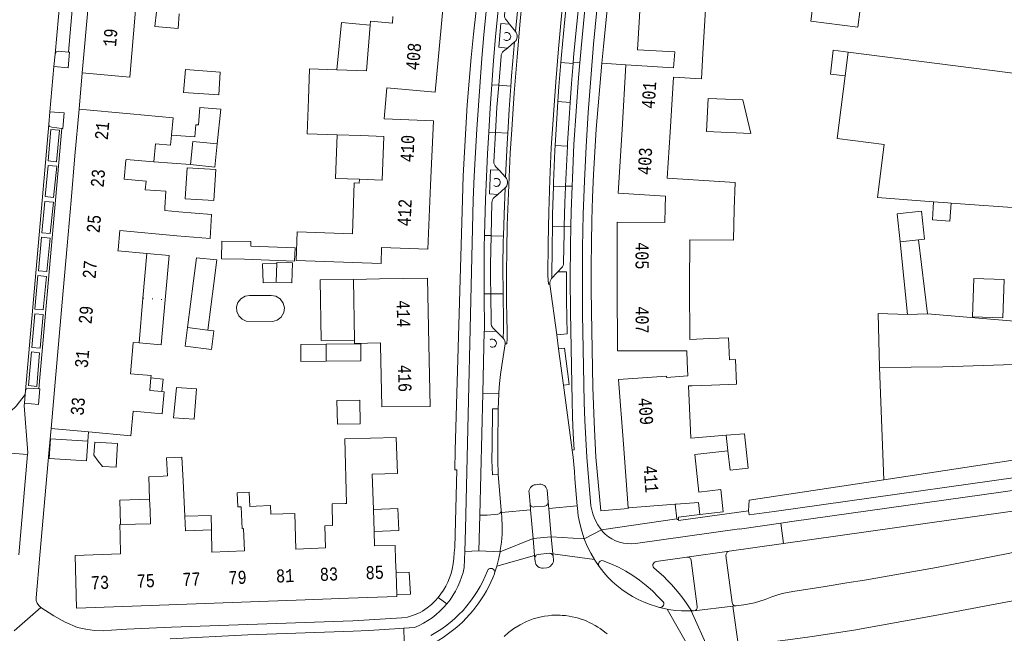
# Model space of a CAD drawing. Header units: metres. Extents: x 196790 to 198335, y 354523 to 356036.
# Tile 85 of 108: x 197816 to 197951, y 355166 to 355250. Entities that reach past the tile are written whole.
import ezdxf

# ---------------------------------------------------------------- set-up
doc = ezdxf.new("R2010")
doc.units = ezdxf.units.M
for name, pattern in [('DGN Style 1', [1.160006, 0.00193, -1.158076]), ('DGN Style 2', [186.027128, 111.616277, -74.410851]), ('DGN Style 3', [260.437979, 186.027128, -74.410851])]:
    doc.linetypes.add(name, pattern=pattern)
for name, color, linetype, lineweight in [('afdak', 252, 'DGN Style 2', 18), ('bij- of bedrijfsgebouw', 252, 'Continuous', 18), ('functiescheiding', 252, 'Continuous', 18), ('hoofdgebouw', 252, 'Continuous', 18), ('huisnummer BAG', 252, 'Continuous', 18), ('kant asfaltverharding', 252, 'Continuous', 18), ('kant betonverharding', 252, 'Continuous', 18), ('kant klinkerverharding', 252, 'Continuous', 18), ('kant muur (extern)', 252, 'Continuous', 18), ('kant tegelverharding', 252, 'Continuous', 18), ('molgoot', 252, 'DGN Style 3', 18), ('raster', 252, 'Continuous', 18), ('schutting', 252, 'Continuous', 18), ('T22_brandgang', 252, 'DGN Style 2', 18), ('T22_erfafsluiter', 252, 'DGN Style 2', 18), ('taludlijn', 252, 'Continuous', 18), ('tuinhuis', 252, 'DGN Style 2', 18), ('tussenmuur WOZ', 252, 'DGN Style 1', 18), ('vlakafsluiter grijs', 252, 'DGN Style 2', 18), ('vlakafsluiter groen', 252, 'DGN Style 2', 18), ('zwembad', 252, 'DGN Style 2', 18)]:
    doc.layers.add(name, color=color, linetype=linetype, lineweight=lineweight)
doc.styles.add('Style-Courier New', font='cour.ttf')

msp = doc.modelspace()

# ---------------------------------------------------------------- linework, layer by layer
at = {"layer": 'afdak'}
for p, q in [((197910.304, 355234.57), (197910.493, 355239.121)), ((197910.493, 355239.121), (197915.273, 355238.928)), ((197915.273, 355238.928), (197916.383, 355234.29)), ((197916.383, 355234.29), (197910.304, 355234.57)), ((197839.36, 355230.024), (197834.311, 355230.4)), ((197937.89, 355209.449), (197936.885, 355219.409)), ((197939.411, 355219.678), (197940.64, 355209.517)), ((197940.64, 355209.517), (197937.89, 355209.449)), ((197820.128, 355192.326), (197819.958, 355189.624)), ((197825.258, 355192.003), (197820.128, 355192.326)), ((197825.088, 355189.302), (197825.258, 355192.003)), ((197819.958, 355189.624), (197825.088, 355189.302))]:
    msp.add_line(p, q, dxfattribs=at)
at = {"layer": 'afdak', "flags": 128}
for points in [[(197864.071, 355249.185), (197860.102, 355249.569), (197859.473, 355243.065)], [(197929.755, 355245.503), (197927.681, 355245.75), (197927.312, 355242.457), (197929.34, 355242.218)], [(197836.753, 355234.097), (197839.976, 355233.841), (197840.108, 355235.504), (197840.442, 355235.477), (197840.632, 355237.873), (197843.52, 355237.644), (197843.022, 355232.884)], [(197859.537, 355234.123), (197859.294, 355228.121), (197862.578, 355228.016)], [(197847.653, 355218.824), (197847.659, 355219.475), (197843.665, 355219.51), (197843.627, 355217.062), (197846.797, 355217.017)], [(197847.653, 355218.824), (197853.744, 355218.582), (197853.671, 355216.745), (197846.797, 355217.017)], [(197835.89, 355211.46), (197836.423, 355217.555), (197833.366, 355217.823)], [(197851.236, 355216.468), (197849.239, 355216.394), (197849.328, 355213.764), (197851.147, 355213.856)], [(197861.917, 355205.912), (197857.318, 355205.831), (197857.171, 355214.17), (197861.771, 355214.251)], [(197832.295, 355205.51), (197835.346, 355205.243), (197835.89, 355211.46)], [(197838.954, 355207.649), (197838.621, 355205.076), (197842.256, 355204.605), (197842.589, 355207.179), (197841.753, 355207.287)], [(197858.015, 355203.007), (197854.537, 355202.968), (197854.515, 355205.323), (197857.988, 355205.35)], [(197833.922, 355200.716), (197835.585, 355200.535), (197835.401, 355198.838)], [(197913.003, 355192.828), (197915.494, 355193.044), (197916.018, 355188.291), (197913.533, 355188.017), (197913.238, 355190.691)], [(197829.73, 355180.544), (197829.63, 355183.918), (197833.742, 355184.04)], [(197864.506, 355182.628), (197867.85, 355182.766), (197867.975, 355179.757), (197864.606, 355179.618)], [(197842.233, 355179.823), (197842.183, 355181.79), (197838.585, 355181.699)], [(197867.726, 355170.885), (197869.582, 355170.998), (197869.398, 355174.009), (197867.616, 355173.9)]]:
    msp.add_lwpolyline(points, dxfattribs=at)
at = {"layer": 'bij- of bedrijfsgebouw'}
for p, q in [((197842.691, 355229.68), (197843.022, 355232.884)), ((197839.36, 355230.024), (197842.691, 355229.68)), ((197939.411, 355219.678), (197936.885, 355219.409)), ((197851.236, 355216.468), (197851.147, 355213.856)), ((197839.368, 355210.849), (197839.784, 355214.06)), ((197842.583, 355213.698), (197842.167, 355210.487)), ((197838.954, 355207.649), (197839.368, 355210.849)), ((197842.167, 355210.487), (197841.753, 355207.287)), ((197841.753, 355207.287), (197838.954, 355207.649))]:
    msp.add_line(p, q, dxfattribs=at)
at = {"layer": 'bij- of bedrijfsgebouw', "flags": 128}
for points in [[(197837.787, 355250.77), (197837.675, 355248.732), (197834.452, 355248.996), (197834.688, 355251.016)], [(197838.692, 355243.111), (197843.45, 355242.752), (197843.254, 355239.64), (197838.406, 355239.958), (197838.692, 355243.111)], [(197843.022, 355232.884), (197839.691, 355233.228), (197839.36, 355230.024)], [(197936.885, 355219.409), (197936.474, 355223.267), (197939.813, 355223.623), (197940.225, 355219.765), (197939.411, 355219.678)], [(197839.784, 355214.06), (197840.17, 355217.236), (197842.988, 355216.919), (197842.583, 355213.698)], [(197851.147, 355213.856), (197853.296, 355213.783), (197853.388, 355216.511), (197851.24, 355216.584), (197851.236, 355216.468)], [(197946.848, 355209.102), (197947.018, 355214.385), (197951.203, 355214.25), (197951.032, 355208.967), (197946.848, 355209.102)], [(197837.425, 355199.413), (197837.047, 355195.215), (197839.872, 355195.033)], [(197839.872, 355195.033), (197840.191, 355199.201), (197837.425, 355199.413)], [(197859.495, 355197.601), (197862.629, 355197.671), (197862.695, 355194.421), (197859.555, 355194.356), (197859.495, 355197.601)]]:
    msp.add_lwpolyline(points, dxfattribs=at)
at = {"layer": 'functiescheiding'}
for p, q in [((197890.282, 355244.086), (197891.959, 355243.922)), ((197881.729, 355240.929), (197883.396, 355240.811)), ((197889.87, 355238.727), (197891.545, 355238.576)), ((197882.962, 355234.369), (197881.273, 355234.458)), ((197891.164, 355232.547), (197889.5, 355232.668)), ((197889.252, 355227.071), (197890.909, 355226.975)), ((197890.731, 355221.475), (197889.105, 355221.531)), ((197880.679, 355220.239), (197882.37, 355220.203)), ((197882.316, 355212.255), (197880.629, 355212.256)), ((197816.949, 355190.162), (197810.81, 355190.699)), ((197882.098, 355182.205), (197886.102, 355182.561)), ((197888.591, 355182.783), (197892.512, 355183.132)), ((197881.906, 355176.814), (197886.456, 355178.622)), ((197886.456, 355178.622), (197888.951, 355178.857)), ((197888.951, 355178.857), (197893.483, 355178.597)), ((197889.164, 355176.522), (197894.895, 355175.75)), ((197881.464, 355174.856), (197886.664, 355176.305)), ((197904.893, 355168.92), (197908.287, 355162.984)), ((197908.157, 355168.69), (197910.624, 355163.289)), ((197914.69, 355163.819), (197913.881, 355169.314))]:
    msp.add_line(p, q, dxfattribs=at)
at = {"layer": 'functiescheiding', "flags": 128}
for points in [[(197821.37, 355234.76), (197820.188, 355234.849), (197819.803, 355230.548), (197820.942, 355230.426), (197821.37, 355234.76)], [(197820.972, 355229.839), (197819.79, 355229.928), (197819.405, 355225.627), (197820.544, 355225.505), (197820.972, 355229.839)], [(197820.511, 355224.876), (197819.329, 355224.965), (197818.944, 355220.664), (197820.083, 355220.542), (197820.511, 355224.876)], [(197820.067, 355219.927), (197818.904, 355220.035), (197818.481, 355215.44), (197819.61, 355215.316), (197820.067, 355219.927)], [(197819.563, 355214.662), (197818.4, 355214.77), (197817.977, 355210.175), (197819.106, 355210.051), (197819.563, 355214.662)], [(197817.962, 355209.538), (197819.1, 355209.421), (197818.706, 355204.782), (197817.552, 355204.9), (197817.962, 355209.538)], [(197817.488, 355204.287), (197818.626, 355204.17), (197818.232, 355199.531), (197817.078, 355199.649), (197817.488, 355204.287)]]:
    msp.add_lwpolyline(points, dxfattribs=at)
at = {"layer": 'hoofdgebouw'}
for p, q in [((197824.489, 355242.639), (197825.298, 355251.774)), ((197910.158, 355251.353), (197909.802, 355245.295)), ((197867.111, 355249.478), (197867.189, 355250.387)), ((197905.752, 355243.338), (197905.911, 355245.52)), ((197929.755, 355245.503), (197929.34, 355242.218)), ((197986.083, 355238.239), (197929.755, 355245.503)), ((197899.214, 355243.735), (197898.675, 355234.866)), ((197905.752, 355243.338), (197899.214, 355243.735)), ((197905.274, 355234.475), (197905.734, 355242.044)), ((197866.363, 355240.57), (197866.182, 355238.441)), ((197824.045, 355237.645), (197823.484, 355231.253)), ((197831.079, 355237.03), (197824.045, 355237.645)), ((197866.182, 355238.441), (197866.002, 355236.325)), ((197836.753, 355234.097), (197836.628, 355232.693)), ((197859.537, 355234.123), (197862.782, 355234.013)), ((197904.89, 355228.15), (197905.274, 355234.475)), ((197823.484, 355231.253), (197822.943, 355225.089)), ((197830.493, 355230.597), (197830.264, 355228.02)), ((197830.505, 355230.738), (197830.493, 355230.597)), ((197830.505, 355230.738), (197834.311, 355230.4)), ((197862.578, 355228.016), (197862.559, 355227.486)), ((197904.603, 355224.11), (197904.641, 355225.71)), ((197822.943, 355225.089), (197822.398, 355218.876)), ((197835.841, 355224.109), (197835.817, 355223.704)), ((197904.556, 355222.087), (197904.603, 355224.11)), ((197941.499, 355224.921), (197943.456, 355224.777)), ((197943.456, 355224.777), (197943.895, 355224.745)), ((197943.895, 355224.745), (197983.933, 355221.794)), ((197837.782, 355223.529), (197835.817, 355223.704)), ((197829.637, 355220.959), (197829.401, 355218.298)), ((197829.637, 355220.959), (197837.492, 355220.262)), ((197822.398, 355218.876), (197821.853, 355212.664)), ((197829.401, 355218.298), (197829.389, 355218.168)), ((197833.366, 355217.823), (197829.389, 355218.168)), ((197832.833, 355211.695), (197833.366, 355217.823)), ((197865.32, 355214.313), (197861.771, 355214.251)), ((197861.917, 355205.912), (197861.771, 355214.251)), ((197907.964, 355213.428), (197907.994, 355206.004)), ((197821.853, 355212.664), (197821.302, 355206.393)), ((197832.295, 355205.51), (197832.833, 355211.695)), ((197821.302, 355206.393), (197820.753, 355200.138)), ((197831.12, 355201.266), (197831.489, 355205.512)), ((197865.494, 355205.515), (197865.5, 355205.222)), ((197907.994, 355206.004), (197910.724, 355206.108)), ((197913.292, 355206.215), (197910.724, 355206.108)), ((197913.436, 355203.201), (197913.292, 355206.215)), ((197904.59, 355204.444), (197907.574, 355204.448)), ((197907.644, 355202.922), (197907.574, 355204.448)), ((197907.733, 355200.992), (197907.644, 355202.922)), ((197914.276, 355203.242), (197913.436, 355203.201)), ((197904.793, 355200.77), (197907.733, 355200.992)), ((197820.753, 355200.138), (197820.193, 355193.752)), ((197833.776, 355199.012), (197833.922, 355200.716)), ((197908.291, 355199.64), (197907.796, 355199.625)), ((197907.796, 355199.625), (197908.078, 355193.504)), ((197910.99, 355199.724), (197908.291, 355199.64)), ((197833.774, 355198.985), (197833.776, 355199.012)), ((197835.401, 355198.838), (197833.774, 355198.985)), ((197820.193, 355193.752), (197825.349, 355193.288)), ((197908.13, 355192.406), (197908.078, 355193.504)), ((197913.003, 355192.828), (197908.13, 355192.406)), ((197913.238, 355190.691), (197913.003, 355192.828)), ((197912.242, 355185.357), (197909.245, 355185.027)), ((197833.742, 355184.04), (197833.807, 355182.478)), ((197899.545, 355182.871), (197905.998, 355183.365)), ((197905.998, 355183.365), (197906.098, 355183.373)), ((197909.195, 355183.566), (197906.098, 355183.373)), ((197909.195, 355183.566), (197909.378, 355181.934)), ((197833.807, 355182.478), (197833.884, 355180.656)), ((197838.585, 355181.699), (197838.544, 355182.676)), ((197848.366, 355183.081), (197847.507, 355183.046)), ((197864.606, 355179.618), (197864.506, 355182.628)), ((197829.73, 355180.544), (197829.646, 355180.542)), ((197829.646, 355180.542), (197829.687, 355179.025)), ((197833.884, 355180.656), (197829.73, 355180.544)), ((197842.311, 355176.764), (197842.233, 355179.823)), ((197846.804, 355176.931), (197846.65, 355179.992)), ((197829.687, 355179.025), (197829.734, 355176.545)), ((197829.734, 355176.545), (197823.503, 355176.315)), ((197846.804, 355176.931), (197842.311, 355176.764)), ((197854.873, 355177.231), (197853.86, 355177.193)), ((197857.92, 355177.344), (197854.873, 355177.231)), ((197867.726, 355170.885), (197867.616, 355173.9)), ((197836.37, 355169.53), (197842.617, 355169.757)), ((197842.617, 355169.757), (197848.865, 355169.985)), ((197848.865, 355169.985), (197855.142, 355170.214)), ((197855.142, 355170.214), (197861.09, 355170.431)), ((197830.073, 355169.3), (197836.37, 355169.53))]:
    msp.add_line(p, q, dxfattribs=at)
at = {"layer": 'hoofdgebouw', "flags": 128}
for points in [[(197924.614, 355249.731), (197931.081, 355248.9), (197931.724, 355253.905), (197981.685, 355247.282), (197981.698, 355247.371), (197987.035, 355246.679), (197988.919, 355261.332), (197929.519, 355269.206), (197927.611, 355256.336), (197925.495, 355256.584), (197924.614, 355249.731)], [(197867.534, 355254.412), (197867.856, 355258.165), (197874.599, 355257.543), (197873.799, 355248.856)], [(197831.818, 355251.25), (197831.008, 355242.062), (197824.489, 355242.639)], [(197901.17, 355251.88), (197900.819, 355245.815), (197905.911, 355245.52)], [(197864.071, 355249.185), (197864.12, 355249.757), (197867.111, 355249.478)], [(197859.473, 355243.065), (197863.535, 355242.927), (197864.071, 355249.185)], [(197866.363, 355240.57), (197872.983, 355240.002), (197873.799, 355248.856)], [(197905.734, 355242.044), (197909.597, 355241.81), (197909.802, 355245.295)], [(197855.583, 355239.048), (197855.724, 355243.193), (197859.473, 355243.065)], [(197929.34, 355242.218), (197928.256, 355233.637), (197934.699, 355232.782), (197933.769, 355225.491), (197941.499, 355224.921)], [(197855.583, 355239.048), (197855.42, 355234.263), (197859.537, 355234.123)], [(197831.079, 355237.03), (197836.963, 355236.458), (197836.753, 355234.097)], [(197872.36, 355227.195), (197872.749, 355236.028), (197866.002, 355236.325)], [(197898.675, 355234.866), (197898.142, 355226.104), (197904.641, 355225.71)], [(197862.782, 355234.013), (197865.917, 355233.907), (197865.706, 355227.91), (197862.578, 355228.016)], [(197834.311, 355230.4), (197834.531, 355232.879), (197836.628, 355232.693)], [(197830.264, 355228.02), (197833.252, 355227.755), (197833.145, 355226.551)], [(197914.099, 355223.908), (197914.201, 355227.59), (197904.89, 355228.15)], [(197833.145, 355226.551), (197835.977, 355226.385), (197835.841, 355224.109)], [(197862.559, 355227.486), (197861.877, 355227.509), (197861.639, 355220.513), (197854.023, 355220.772), (197853.89, 355216.855), (197865.553, 355216.458), (197865.637, 355218.626)], [(197865.637, 355218.626), (197871.973, 355218.411), (197872.36, 355227.195)], [(197907.964, 355213.428), (197907.981, 355219.678), (197913.981, 355219.662), (197914.099, 355223.908)], [(197837.782, 355223.529), (197842.265, 355223.151), (197842.051, 355219.855), (197837.492, 355220.262)], [(197898.025, 355213.358), (197898.012, 355222.104), (197904.556, 355222.087)], [(197872.114, 355205.355), (197871.919, 355214.429), (197865.32, 355214.313)], [(197904.59, 355204.444), (197898.038, 355204.435), (197898.025, 355213.358)], [(197831.489, 355205.512), (197831.495, 355205.58), (197832.295, 355205.51)], [(197865.494, 355205.515), (197861.925, 355205.452), (197861.917, 355205.912)], [(197865.5, 355205.222), (197865.669, 355196.728), (197872.298, 355196.802), (197872.114, 355205.355)], [(197910.99, 355199.724), (197914.417, 355199.867), (197914.276, 355203.242)], [(197833.922, 355200.716), (197833.948, 355201.02), (197831.12, 355201.266)], [(197904.793, 355200.77), (197904.778, 355200.969), (197898.205, 355200.472), (197898.874, 355191.604)], [(197825.349, 355193.288), (197831.179, 355192.763), (197831.481, 355196.119), (197835.465, 355195.76), (197835.739, 355198.808), (197835.401, 355198.838)], [(197864.506, 355182.628), (197864.345, 355187.462), (197867.803, 355187.573), (197867.643, 355192.51), (197860.582, 355192.35), (197860.783, 355183.463), (197860.615, 355183.459)], [(197898.874, 355191.604), (197899.532, 355182.87), (197899.545, 355182.871)], [(197909.245, 355185.027), (197908.677, 355190.189), (197913.238, 355190.691)], [(197835.608, 355187.218), (197836.2, 355187.243), (197836.077, 355189.742), (197838.193, 355189.829), (197838.341, 355186.554), (197838.544, 355182.676)], [(197835.608, 355187.218), (197833.614, 355187.135), (197833.742, 355184.04)], [(197846.348, 355182.998), (197845.848, 355182.978), (197845.769, 355184.926), (197847.427, 355184.994), (197847.507, 355183.046)], [(197909.378, 355181.934), (197912.585, 355182.293), (197912.242, 355185.357)], [(197860.615, 355183.459), (197858.834, 355183.419), (197858.902, 355180.42)], [(197846.348, 355182.998), (197846.473, 355179.984), (197846.65, 355179.992)], [(197848.366, 355183.081), (197850.348, 355183.162), (197850.397, 355181.972)], [(197850.397, 355181.972), (197853.686, 355182.088), (197853.86, 355177.193)], [(197842.233, 355179.823), (197838.669, 355179.675), (197838.585, 355181.699)], [(197857.92, 355177.344), (197857.833, 355180.4), (197858.902, 355180.42)], [(197867.616, 355173.9), (197867.552, 355175.67), (197867.502, 355177.698), (197864.673, 355177.607), (197864.606, 355179.618)], [(197823.503, 355176.315), (197823.684, 355169.067), (197830.073, 355169.3)], [(197861.09, 355170.431), (197867.734, 355170.673), (197867.726, 355170.885)]]:
    msp.add_lwpolyline(points, dxfattribs=at)
at = {"layer": 'kant asfaltverharding'}
for p, q in [((197889.696, 355206.65), (197888.759, 355213.609)), ((197889.959, 355204.695), (197889.696, 355206.65)), ((197890.629, 355199.714), (197889.959, 355204.695)), ((197891.83, 355190.793), (197890.629, 355199.714)), ((197881.652, 355187.441), (197882.068, 355182.534)), ((197886.102, 355182.561), (197886.03, 355183.357)), ((197888.511, 355183.654), (197888.591, 355182.783)), ((197882.068, 355182.534), (197882.098, 355182.205)), ((197886.456, 355178.622), (197886.102, 355182.561)), ((197888.591, 355182.783), (197888.951, 355178.857)), ((197920.503, 355180.737), (197920.881, 355177.963)), ((197886.664, 355176.305), (197886.456, 355178.622)), ((197888.951, 355178.857), (197889.164, 355176.522)), ((197889.164, 355176.522), (197889.198, 355176.155)), ((197886.664, 355176.305), (197886.703, 355175.873)), ((197881.464, 355174.856), (197881.163, 355173.891)), ((197908.157, 355168.69), (197908.535, 355168.703)), ((197908.535, 355168.703), (197913.881, 355169.314)), ((197913.881, 355169.314), (197914.359, 355169.369))]:
    msp.add_line(p, q, dxfattribs=at)
at = {"layer": 'kant asfaltverharding', "flags": 128}
for points in [[(197884.021, 355248.349), (197884.679, 355254.83), (197884.741, 355255.348)], [(197890.282, 355244.086), (197890.367, 355245.13), (197890.78, 355249.505), (197891.103, 355252.726)], [(197883.907, 355246.884), (197884.041, 355247.021), (197884.149, 355247.185), (197884.228, 355247.375), (197884.267, 355247.58), (197884.265, 355247.789), (197884.222, 355247.99), (197884.145, 355248.171), (197884.041, 355248.326), (197884.021, 355248.349)], [(197883.907, 355246.884), (197883.502, 355242.242), (197883.396, 355240.811)], [(197890.282, 355244.086), (197890.01, 355240.75), (197889.87, 355238.727)], [(197883.396, 355240.811), (197883.158, 355237.596), (197882.962, 355234.369)], [(197889.87, 355238.727), (197889.707, 355236.364), (197889.5, 355232.668)], [(197882.962, 355234.369), (197882.875, 355232.945), (197882.653, 355228.291)], [(197889.5, 355232.668), (197889.461, 355231.974), (197889.27, 355227.582), (197889.252, 355227.071)], [(197882.601, 355226.816), (197882.731, 355226.957), (197882.835, 355227.123), (197882.907, 355227.313), (197882.94, 355227.518), (197882.932, 355227.725), (197882.882, 355227.922), (197882.799, 355228.099), (197882.691, 355228.249), (197882.653, 355228.291)], [(197882.37, 355220.203), (197882.453, 355223.185), (197882.601, 355226.816)], [(197889.252, 355227.071), (197889.135, 355223.188), (197889.105, 355221.531)], [(197889.105, 355221.531), (197889.056, 355218.794), (197889.032, 355214.4)], [(197882.37, 355220.203), (197882.356, 355219.551), (197882.311, 355215.917), (197882.316, 355212.255)], [(197888.759, 355213.609), (197888.763, 355213.806), (197888.805, 355214.003), (197888.882, 355214.189), (197888.99, 355214.354), (197889.032, 355214.4)], [(197882.316, 355212.255), (197882.361, 355208.403), (197882.366, 355207.283), (197882.348, 355206.163)], [(197882.602, 355205.398), (197882.175, 355202.435), (197881.988, 355201.193), (197881.843, 355199.944), (197881.742, 355198.691), (197881.735, 355198.573)], [(197882.602, 355205.398), (197882.605, 355205.6), (197882.564, 355205.803), (197882.479, 355205.991), (197882.358, 355206.153), (197882.348, 355206.163)], [(197881.735, 355198.573), (197881.684, 355197.436), (197881.672, 355196.449)], [(197881.672, 355196.449), (197881.61, 355191.428), (197881.599, 355189.432), (197881.652, 355187.441)], [(197892.512, 355183.132), (197892.199, 355186.834), (197892.138, 355187.826), (197892.056, 355188.817), (197891.953, 355189.806), (197891.83, 355190.793)], [(197920.503, 355180.737), (197922.021, 355180.964), (197964.134, 355186.888), (197970.474, 355187.888), (197976.776, 355189.1), (197981.791, 355190.139)], [(197886.03, 355183.357), (197885.889, 355184.919), (197885.882, 355185.102), (197885.912, 355185.294), (197885.982, 355185.483), (197886.092, 355185.658), (197886.236, 355185.807), (197886.404, 355185.92), (197886.583, 355185.994), (197886.762, 355186.031), (197887.324, 355186.099), (197887.51, 355186.101), (197887.704, 355186.063), (197887.896, 355185.981), (197888.069, 355185.856), (197888.21, 355185.696), (197888.31, 355185.513), (197888.366, 355185.323), (197888.511, 355183.654)], [(197920.881, 355177.963), (197966.963, 355184.467), (197974.301, 355185.692), (197977.265, 355186.298), (197980.249, 355186.802), (197981.501, 355187.029)], [(197882.098, 355182.205), (197882.166, 355181.459), (197882.205, 355180.351), (197882.181, 355179.238), (197882.095, 355178.127), (197881.946, 355177.023), (197881.906, 355176.814)], [(197893.483, 355178.597), (197893.136, 355179.634), (197892.862, 355180.69), (197892.662, 355181.757), (197892.538, 355182.828), (197892.512, 355183.132)], [(197981.137, 355182.843), (197951.755, 355176.588), (197941.9, 355174.656), (197932.013, 355172.892), (197929.549, 355172.523), (197926.592, 355172.033)], [(197894.895, 355175.75), (197894.39, 355176.61), (197893.902, 355177.586), (197893.483, 355178.597)], [(197881.906, 355176.814), (197881.735, 355175.931), (197881.464, 355174.856)], [(197886.703, 355175.873), (197886.74, 355175.462), (197886.775, 355175.282), (197886.847, 355175.102), (197886.957, 355174.933), (197887.101, 355174.787), (197887.272, 355174.672), (197887.459, 355174.596), (197887.649, 355174.56), (197887.832, 355174.559), (197888.342, 355174.625), (197888.519, 355174.666), (197888.695, 355174.742), (197888.859, 355174.853), (197889.002, 355174.996), (197889.114, 355175.164), (197889.192, 355175.346), (197889.232, 355175.533), (197889.239, 355175.715), (197889.198, 355176.155)], [(197895.55, 355174.785), (197894.94, 355175.674), (197894.895, 355175.75)], [(197975.574, 355175.172), (197953.341, 355170.246), (197941.945, 355168.077), (197930.525, 355166.038), (197927.831, 355165.623)], [(197872.151, 355163.95), (197872.294, 355164.019), (197872.902, 355164.34), (197873.498, 355164.685), (197874.082, 355165.052), (197874.653, 355165.442), (197875.208, 355165.852), (197875.746, 355166.284), (197876.268, 355166.734), (197876.771, 355167.203), (197877.255, 355167.688), (197877.718, 355168.19), (197878.161, 355168.707), (197878.583, 355169.237), (197878.982, 355169.779), (197879.358, 355170.332), (197879.712, 355170.894), (197880.043, 355171.465), (197880.351, 355172.042), (197880.635, 355172.625), (197880.897, 355173.212), (197881.135, 355173.802), (197881.163, 355173.891)], [(197895.55, 355174.785), (197896.156, 355173.975), (197896.72, 355173.344), (197897.327, 355172.74), (197897.973, 355172.165), (197898.658, 355171.624), (197899.379, 355171.121), (197900.131, 355170.659), (197900.913, 355170.24), (197901.719, 355169.868), (197902.546, 355169.545), (197903.389, 355169.271), (197903.801, 355169.164)], [(197914.359, 355169.369), (197915.396, 355169.5), (197916.145, 355169.635), (197916.888, 355169.802), (197917.623, 355170.003), (197918.348, 355170.235), (197919.265, 355170.6), (197919.97, 355170.844), (197920.686, 355171.055), (197921.412, 355171.232), (197922.144, 355171.375), (197926.592, 355172.033)], [(197903.801, 355169.164), (197904.244, 355169.049), (197904.893, 355168.92)], [(197904.893, 355168.92), (197905.106, 355168.878), (197905.971, 355168.759), (197906.833, 355168.691), (197907.689, 355168.673), (197908.157, 355168.69)], [(197882.479, 355165.181), (197883.054, 355165.694), (197883.786, 355166.248), (197884.658, 355166.788), (197885.522, 355167.216), (197886.481, 355167.582), (197887.391, 355167.835), (197888.012, 355167.957), (197888.528, 355168.03), (197889.04, 355168.077), (197889.735, 355168.1)], [(197889.735, 355168.1), (197890.153, 355168.092), (197890.454, 355168.075), (197890.92, 355168.033), (197891.388, 355167.969), (197891.823, 355167.89), (197892.303, 355167.781), (197892.698, 355167.672), (197893.073, 355167.554), (197893.522, 355167.392), (197893.833, 355167.265), (197894.179, 355167.111), (197894.476, 355166.966), (197894.972, 355166.697), (197895.346, 355166.471), (197895.681, 355166.25), (197896.022, 355166.005), (197896.313, 355165.778), (197896.624, 355165.517)], [(197914.69, 355163.819), (197921.815, 355164.749), (197924.827, 355165.161), (197927.831, 355165.623)]]:
    msp.add_lwpolyline(points, dxfattribs=at)
at = {"layer": 'kant betonverharding'}
for p, q in [((197891.97, 355244.056), (197892.875, 355244.012)), ((197880.772, 355240.997), (197881.729, 355240.929)), ((197881.271, 355234.428), (197880.355, 355234.481)), ((197890.913, 355227.069), (197891.812, 355227.056)), ((197891.65, 355221.512), (197890.733, 355221.558)), ((197879.774, 355220.301), (197880.681, 355220.285)), ((197880.629, 355212.256), (197879.719, 355212.246))]:
    msp.add_line(p, q, dxfattribs=at)
at = {"layer": 'kant betonverharding', "flags": 128}
for points in [[(197890.629, 355199.714), (197891.411, 355199.822), (197890.746, 355204.794), (197889.959, 355204.695)], [(197881.672, 355196.449), (197880.877, 355196.45), (197880.811, 355191.452), (197880.791, 355189.425), (197880.848, 355187.399), (197881.652, 355187.441)]]:
    msp.add_lwpolyline(points, dxfattribs=at)
at = {"layer": 'kant klinkerverharding'}
for p, q in [((197820.753, 355245.215), (197824.38, 355286.524)), ((197822.6, 355245.5), (197826.169, 355285.927)), ((197884.021, 355248.349), (197883.216, 355249.331)), ((197882.92, 355246.048), (197883.907, 355246.884)), ((197820.597, 355243.529), (197820.753, 355245.215)), ((197820.05, 355237.305), (197820.597, 355243.529)), ((197891.97, 355244.056), (197891.959, 355243.922)), ((197895.91, 355243.995), (197899.214, 355243.735)), ((197819.896, 355235.554), (197820.05, 355237.305)), ((197816.673, 355198.923), (197819.896, 355235.554)), ((197818.504, 355199.206), (197821.668, 355235.015)), ((197881.271, 355234.428), (197881.273, 355234.458)), ((197882.653, 355228.291), (197881.773, 355229.254)), ((197881.594, 355225.927), (197882.601, 355226.816)), ((197890.913, 355227.069), (197890.909, 355226.975)), ((197890.733, 355221.558), (197890.731, 355221.475)), ((197880.679, 355220.239), (197880.681, 355220.285)), ((197882.348, 355206.163), (197881.432, 355207.091)), ((197816.635, 355198.422), (197816.546, 355197.225)), ((197816.673, 355198.923), (197816.635, 355198.422)), ((197816.949, 355190.162), (197815.758, 355176.395))]:
    msp.add_line(p, q, dxfattribs=at)
at = {"layer": 'kant klinkerverharding', "flags": 128}
for points in [[(197883.048, 355255.529), (197882.527, 355250.593), (197882.529, 355250.398), (197882.573, 355250.204), (197882.658, 355250.023), (197882.776, 355249.868), (197883.216, 355249.331)], [(197891.97, 355244.056), (197892.072, 355245.29), (197892.456, 355249.383), (197892.771, 355252.546)], [(197822.6, 355245.5), (197821.239, 355245.62), (197820.913, 355245.517), (197820.753, 355245.215)], [(197881.729, 355240.929), (197882.052, 355244.914), (197882.076, 355245.111), (197882.145, 355245.302), (197882.257, 355245.471), (197882.4, 355245.608), (197882.92, 355246.048)], [(197891.959, 355243.922), (197891.733, 355241.193), (197891.545, 355238.576)], [(197881.729, 355240.929), (197881.485, 355237.919), (197881.361, 355236.171), (197881.273, 355234.458)], [(197891.545, 355238.576), (197891.438, 355237.091), (197891.188, 355232.986), (197891.164, 355232.547)], [(197821.668, 355235.015), (197820.284, 355235.162), (197820.006, 355235.275), (197819.896, 355235.554)], [(197881.271, 355234.428), (197881.053, 355230.425), (197881.071, 355230.235), (197881.127, 355230.05), (197881.218, 355229.878), (197881.338, 355229.73), (197881.773, 355229.254)], [(197891.164, 355232.547), (197890.983, 355228.879), (197890.913, 355227.069)], [(197890.909, 355226.975), (197890.823, 355224.77), (197890.733, 355221.558)], [(197880.681, 355220.285), (197880.783, 355224.811), (197880.815, 355225), (197880.882, 355225.182), (197880.98, 355225.35), (197881.105, 355225.495), (197881.594, 355225.927)], [(197889.869, 355215.315), (197890.343, 355215.845), (197890.47, 355215.992), (197890.565, 355216.166), (197890.622, 355216.356), (197890.637, 355216.55), (197890.708, 355220.66), (197890.731, 355221.475)], [(197880.679, 355220.239), (197880.627, 355218.283), (197880.6, 355216.278), (197880.601, 355214.273), (197880.629, 355212.256)], [(197889.032, 355214.4), (197889.675, 355215.099), (197889.869, 355215.315)], [(197880.629, 355212.256), (197880.683, 355208.273), (197880.691, 355208.08), (197880.742, 355207.888), (197880.836, 355207.713), (197880.962, 355207.567), (197881.432, 355207.091)], [(197816.635, 355198.422), (197815.393, 355196.847), (197814.652, 355196.145), (197813.841, 355195.517), (197812.972, 355194.971), (197812.059, 355194.516), (197810.153, 355193.891)], [(197818.504, 355199.206), (197817.142, 355199.316), (197816.828, 355199.214), (197816.673, 355198.923)], [(197816.546, 355197.225), (197816.524, 355196.931), (197816.984, 355190.395), (197816.949, 355190.162)], [(197916.043, 355182.454), (197906.457, 355181.108), (197906.435, 355181.256)], [(197919.6, 355182.353), (197916.148, 355181.87), (197916.043, 355182.454)]]:
    msp.add_lwpolyline(points, dxfattribs=at)
at = {"layer": 'kant muur (extern)'}
msp.add_line((197905.998, 355183.365), (197906.223, 355181.324), dxfattribs=at)
at = {"layer": 'kant muur (extern)', "flags": 128}
for points in [[(197906.435, 355181.256), (197906.417, 355181.575), (197909.378, 355181.934)], [(197906.223, 355181.324), (197906.233, 355181.23), (197906.435, 355181.256)]]:
    msp.add_lwpolyline(points, dxfattribs=at)
at = {"layer": 'kant tegelverharding'}
for p, q in [((197824.045, 355237.645), (197824.489, 355242.639)), ((197879.539, 355198.619), (197879.746, 355207.126)), ((197881.432, 355207.091), (197879.746, 355207.126)), ((197879.13, 355181.852), (197879.539, 355198.619)), ((197879.539, 355198.619), (197881.735, 355198.573)), ((197819.936, 355190.873), (197820.193, 355193.752)), ((197818.639, 355176.325), (197819.936, 355190.873)), ((197879.01, 355176.924), (197879.13, 355181.852)), ((197906.223, 355181.324), (197895.837, 355179.829)), ((197913.413, 355176.876), (197920.881, 355177.963)), ((197881.906, 355176.814), (197879.01, 355176.924)), ((197830.619, 355166.183), (197828.522, 355166.04)), ((197830.619, 355166.183), (197836.73, 355166.429))]:
    msp.add_line(p, q, dxfattribs=at)
at = {"layer": 'kant tegelverharding', "flags": 128}
for points in [[(197880.772, 355240.997), (197881.025, 355244.348), (197881.306, 355247.606), (197881.622, 355250.86), (197881.972, 355254.111), (197882.158, 355255.68)], [(197892.875, 355244.012), (197893.099, 355246.547), (197893.558, 355251.349), (197893.676, 355252.451)], [(197873.4, 355170.541), (197873.789, 355171.031), (197874.145, 355171.549), (197874.464, 355172.093), (197874.743, 355172.657), (197874.982, 355173.239), (197875.179, 355173.832), (197875.333, 355174.434), (197875.449, 355175.175), (197875.545, 355175.92), (197875.621, 355176.667), (197875.676, 355177.415), (197875.954, 355188.075), (197875.675, 355188.07), (197875.729, 355190.725), (197876.729, 355225.226), (197876.848, 355228.481), (197877.001, 355231.736), (197877.187, 355234.989), (197877.407, 355238.24), (197877.661, 355241.488), (197877.948, 355244.734), (197878.269, 355247.976), (197878.623, 355251.214)], [(197877.046, 355176.861), (197877.139, 355179.938), (197878.225, 355225.193), (197878.366, 355228.437), (197878.53, 355231.681), (197878.716, 355234.924), (197878.924, 355238.165), (197879.155, 355241.405), (197879.408, 355244.643), (197879.683, 355247.879), (197879.98, 355251.113)], [(197895.837, 355179.829), (197895.659, 355180.056), (197895.349, 355180.52), (197895.077, 355181.009), (197894.845, 355181.517), (197894.655, 355182.042), (197894.508, 355182.576), (197894.404, 355183.115), (197893.82, 355189.822), (197893.676, 355192.331), (197893.56, 355194.841), (197893.473, 355197.352), (197893.415, 355199.864), (197893.261, 355209.489), (197893.229, 355214.07), (197893.259, 355218.651), (197893.35, 355223.232), (197893.502, 355227.81), (197893.74, 355232.503), (197894.03, 355237.194), (197894.373, 355241.881), (197894.768, 355246.565), (197895.216, 355251.244)], [(197895.91, 355243.995), (197896.107, 355246.256), (197896.574, 355250.89), (197896.708, 355252.123)], [(197883.216, 355249.331), (197882.021, 355249.437), (197881.741, 355246.151), (197882.92, 355246.048)], [(197822.6, 355245.5), (197822.742, 355245.486), (197822.556, 355243.35), (197820.597, 355243.529)], [(197891.812, 355227.056), (197891.85, 355228.18), (197892.069, 355232.779), (197892.351, 355237.374), (197892.694, 355241.964), (197892.875, 355244.012)], [(197899.545, 355182.871), (197899.54, 355182.781), (197895.755, 355182.42), (197895.061, 355189.804), (197894.83, 355194.63), (197894.677, 355199.46), (197894.475, 355209.847), (197894.435, 355212.981), (197894.429, 355216.116), (197894.457, 355219.25), (197894.52, 355222.385), (197894.618, 355225.519), (197894.75, 355228.651), (197894.916, 355231.781), (197895.117, 355234.909), (197895.91, 355243.995)], [(197880.355, 355234.481), (197880.567, 355237.827), (197880.772, 355240.997)], [(197821.668, 355235.015), (197821.819, 355235.007), (197822.011, 355237.132), (197820.05, 355237.305)], [(197879.774, 355220.301), (197879.804, 355221.966), (197879.894, 355225.218), (197880.03, 355228.372), (197880.188, 355231.525), (197880.355, 355234.481)], [(197881.773, 355229.254), (197880.582, 355229.322), (197880.468, 355226.004), (197881.594, 355225.927)], [(197891.65, 355221.512), (197891.693, 355223.579), (197891.812, 355227.056)], [(197891.83, 355190.793), (197892.089, 355190.832), (197891.975, 355193.082), (197891.887, 355195.333), (197891.823, 355197.585), (197891.784, 355199.838), (197891.595, 355209.773), (197891.565, 355214.374), (197891.598, 355218.977), (197891.65, 355221.512)], [(197879.719, 355212.246), (197879.717, 355215.459), (197879.745, 355218.712), (197879.774, 355220.301)], [(197889.696, 355206.65), (197891.136, 355206.769), (197891.058, 355211.369), (197891.04, 355215.314), (197889.869, 355215.315)], [(197879.746, 355207.126), (197879.749, 355207.249), (197879.719, 355212.246)], [(197818.504, 355199.206), (197818.645, 355199.19), (197818.457, 355197.066), (197816.546, 355197.225)], [(197919.6, 355182.353), (197963.139, 355188.486), (197964.091, 355188.636)], [(197888.511, 355183.654), (197888.493, 355183.453), (197888.451, 355183.352), (197888.388, 355183.26), (197888.305, 355183.184), (197888.211, 355183.129), (197888.015, 355183.083), (197886.591, 355182.969), (197886.494, 355182.963), (197886.39, 355182.978), (197886.287, 355183.017), (197886.194, 355183.08), (197886.117, 355183.162), (197886.062, 355183.258), (197886.03, 355183.357)], [(197879.13, 355181.852), (197880.122, 355181.847), (197881.588, 355181.965), (197881.779, 355182.017), (197881.869, 355182.074), (197881.947, 355182.149), (197882.008, 355182.239), (197882.049, 355182.338), (197882.068, 355182.534)], [(197895.837, 355179.829), (197896.001, 355179.62), (197896.374, 355179.217), (197896.805, 355178.877), (197897.277, 355178.579), (197897.785, 355178.33), (197898.319, 355178.137), (197898.871, 355178.002), (197899.431, 355177.929), (197899.99, 355177.915), (197900.537, 355177.96), (197914.819, 355179.984), (197914.834, 355179.937), (197920.503, 355180.737)], [(197874.605, 355169.669), (197875.04, 355170.228), (197875.438, 355170.813), (197875.797, 355171.418), (197876.116, 355172.041), (197876.394, 355172.678), (197876.63, 355173.324), (197876.825, 355173.975), (197876.978, 355174.629), (197877.046, 355176.861)], [(197889.198, 355176.155), (197889.145, 355176.337), (197889.089, 355176.423), (197889.014, 355176.497), (197888.926, 355176.554), (197888.83, 355176.589), (197888.64, 355176.601), (197887.159, 355176.443), (197886.972, 355176.391), (197886.883, 355176.334), (197886.807, 355176.258), (197886.749, 355176.166), (197886.712, 355176.067), (197886.703, 355175.873)], [(197914.359, 355169.369), (197914.168, 355169.39), (197914.073, 355169.43), (197913.985, 355169.489), (197913.912, 355169.565), (197913.857, 355169.652), (197913.804, 355169.837), (197912.962, 355176.305), (197912.978, 355176.497), (197913.015, 355176.593), (197913.072, 355176.682), (197913.145, 355176.758), (197913.23, 355176.816), (197913.413, 355176.876)], [(197818.639, 355176.325), (197818.14, 355170.48), (197818.157, 355170.106), (197818.279, 355169.737), (197818.496, 355169.416), (197818.781, 355169.173)], [(197903.801, 355169.164), (197903.905, 355169.152), (197904.057, 355169.178), (197904.194, 355169.248), (197904.301, 355169.35), (197904.374, 355169.478), (197904.41, 355169.628), (197904.4, 355169.782), (197904.349, 355169.92), (197903.646, 355170.626), (197902.844, 355171.427), (197901.993, 355172.183), (197901.096, 355172.892), (197900.158, 355173.548), (197899.183, 355174.148), (197898.177, 355174.69), (197897.144, 355175.171), (197896.091, 355175.589), (197895.876, 355175.592), (197895.673, 355175.519), (197895.533, 355175.379), (197895.484, 355175.284), (197895.454, 355175.178), (197895.448, 355175.069), (197895.464, 355174.963), (197895.55, 355174.785)], [(197908.535, 355168.703), (197908.393, 355168.711), (197908.253, 355168.759), (197908.13, 355168.842), (197908.038, 355168.951), (197907.494, 355169.785), (197907.026, 355170.436), (197906.535, 355171.072), (197906.021, 355171.691), (197905.487, 355172.293), (197904.932, 355172.876), (197904.358, 355173.44), (197903.766, 355173.983), (197903.037, 355174.607), (197902.95, 355174.749), (197902.913, 355174.911), (197902.926, 355175.069), (197902.986, 355175.215), (197903.093, 355175.342), (197903.234, 355175.429), (197903.388, 355175.467), (197907.573, 355176.061)], [(197907.573, 355176.061), (197907.772, 355176.064), (197907.875, 355176.034), (197907.972, 355175.981), (197908.055, 355175.909), (197908.12, 355175.822), (197908.187, 355175.635), (197909.022, 355169.281), (197909.008, 355169.08), (197908.968, 355168.978), (197908.905, 355168.885), (197908.824, 355168.808), (197908.731, 355168.751), (197908.535, 355168.703)], [(197881.163, 355173.891), (197881.175, 355174.07), (197881.153, 355174.17), (197881.112, 355174.264), (197881.053, 355174.349), (197880.98, 355174.42), (197880.812, 355174.509), (197880.624, 355174.532), (197880.524, 355174.516), (197880.427, 355174.48), (197880.339, 355174.426), (197880.264, 355174.357), (197880.166, 355174.195), (197879.87, 355173.466), (197879.538, 355172.746), (197879.169, 355172.037), (197878.766, 355171.343), (197878.328, 355170.666), (197877.856, 355170.008), (197877.353, 355169.372), (197876.819, 355168.76), (197876.256, 355168.174), (197875.667, 355167.617), (197875.052, 355167.089), (197874.416, 355166.594), (197873.76, 355166.131), (197873.087, 355165.702), (197872.398, 355165.308)], [(197836.73, 355166.429), (197861.672, 355167.322), (197868.432, 355167.722), (197869.166, 355167.843), (197869.892, 355168.043), (197870.248, 355168.172), (197870.597, 355168.319), (197870.937, 355168.486), (197871.268, 355168.669), (197871.895, 355169.086), (197872.468, 355169.56), (197872.981, 355170.083), (197873.4, 355170.541)], [(197818.781, 355169.173), (197820.58, 355168.009), (197822.155, 355167.119), (197823.826, 355166.426), (197824.977, 355166.154), (197826.155, 355165.998), (197827.342, 355165.96), (197828.522, 355166.04)], [(197868.662, 355166.298), (197870.173, 355166.416), (197870.787, 355166.688), (197871.391, 355167), (197871.982, 355167.352), (197872.556, 355167.744), (197873.109, 355168.173), (197873.637, 355168.639), (197874.137, 355169.138), (197874.605, 355169.669)], [(197836.581, 355164.869), (197847.249, 355165.395), (197861.742, 355165.881), (197863.852, 355165.984), (197865.96, 355166.108), (197868.067, 355166.252), (197868.662, 355166.298)]]:
    msp.add_lwpolyline(points, dxfattribs=at)
at = {"layer": 'molgoot', "flags": 128}
for points in [[(197892.703, 355268.517), (197892.498, 355268.564), (197891.896, 355264.052), (197891.34, 355259.534), (197890.829, 355255.011), (197890.363, 355250.482), (197889.943, 355245.948), (197889.569, 355241.411), (197889.239, 355236.871), (197888.956, 355232.328), (197888.758, 355227.943), (197888.615, 355223.556), (197888.527, 355219.168), (197888.495, 355214.779), (197888.504, 355214.178), (197888.547, 355213.578), (197888.759, 355213.609)], [(197886.395, 355266.584), (197886.611, 355266.564), (197885.199, 355254.744), (197884.694, 355249.784), (197884.245, 355244.819), (197883.85, 355239.85), (197883.51, 355234.876), (197883.319, 355231.582), (197883.154, 355228.286), (197883.015, 355224.989), (197882.903, 355221.691), (197882.837, 355218.38), (197882.806, 355215.068), (197882.81, 355211.756), (197882.848, 355208.445), (197882.891, 355207.681), (197882.902, 355206.915), (197882.882, 355206.149), (197882.829, 355205.386), (197882.602, 355205.398)]]:
    msp.add_lwpolyline(points, dxfattribs=at)
at = {"layer": 'raster', "flags": 128}
for points in [[(197882.537, 355248.118), (197882.72, 355248.187), (197882.825, 355248.196), (197882.931, 355248.186), (197883.033, 355248.154), (197883.125, 355248.105), (197883.267, 355247.97), (197883.353, 355247.794), (197883.372, 355247.691), (197883.371, 355247.585), (197883.349, 355247.48), (197883.309, 355247.384), (197883.188, 355247.23), (197883.02, 355247.128), (197882.92, 355247.1), (197882.813, 355247.091), (197882.707, 355247.102), (197882.608, 355247.133), (197882.443, 355247.24)], [(197881.078, 355228.023), (197881.253, 355228.108), (197881.356, 355228.126), (197881.462, 355228.124), (197881.565, 355228.102), (197881.661, 355228.061), (197881.812, 355227.939), (197881.912, 355227.772), (197881.938, 355227.671), (197881.946, 355227.566), (197881.932, 355227.46), (197881.9, 355227.362), (197881.791, 355227.2), (197881.633, 355227.087), (197881.535, 355227.052), (197881.43, 355227.036), (197881.324, 355227.04), (197881.223, 355227.064), (197881.053, 355227.159)], [(197880.547, 355205.014), (197880.724, 355204.939), (197880.929, 355204.931), (197881.123, 355204.997), (197881.271, 355205.12), (197881.368, 355205.285), (197881.403, 355205.488), (197881.362, 355205.689), (197881.26, 355205.851), (197881.108, 355205.969), (197880.912, 355206.03), (197880.707, 355206.015), (197880.533, 355205.935)]]:
    msp.add_lwpolyline(points, dxfattribs=at)
at = {"layer": 'schutting'}
for p, q in [((197940.64, 355209.517), (197937.89, 355209.449)), ((197961.17, 355207.811), (197940.64, 355209.517))]:
    msp.add_line(p, q, dxfattribs=at)
at = {"layer": 'T22_brandgang'}
msp.add_line((197825.258, 355192.003), (197825.349, 355193.288), dxfattribs=at)
at = {"layer": 'T22_erfafsluiter', "flags": 128}
msp.add_lwpolyline([(197937.89, 355209.449), (197933.879, 355209.578), (197934.064, 355202.126)], dxfattribs=at)
at = {"layer": 'taludlijn', "flags": 128}
msp.add_lwpolyline([(197942.785, 355202.216), (197978.944, 355203.403), (197983.57, 355201.661), (197986.106, 355198.933)], dxfattribs=at)
at = {"layer": 'tuinhuis'}
for p, q in [((197838.61, 355225.334), (197838.887, 355229.596)), ((197838.887, 355229.596), (197842.844, 355229.338)), ((197842.844, 355229.338), (197842.566, 355225.076)), ((197842.566, 355225.076), (197838.61, 355225.334)), ((197941.325, 355222.433), (197941.499, 355224.921)), ((197941.499, 355224.921), (197943.456, 355224.777)), ((197943.456, 355224.777), (197943.895, 355224.745)), ((197943.895, 355224.745), (197943.721, 355222.264)), ((197943.721, 355222.264), (197941.325, 355222.433)), ((197857.988, 355205.35), (197862.753, 355205.394)), ((197858.015, 355203.007), (197857.988, 355205.35)), ((197862.753, 355205.394), (197862.78, 355203.052)), ((197862.78, 355203.052), (197858.015, 355203.007)), ((197826.202, 355191.875), (197826.095, 355190.1)), ((197829.345, 355191.685), (197826.202, 355191.875)), ((197829.148, 355188.431), (197829.345, 355191.685)), ((197826.095, 355190.1), (197826.68, 355189.28)), ((197826.68, 355189.28), (197827.282, 355188.544)), ((197827.282, 355188.544), (197829.148, 355188.431))]:
    msp.add_line(p, q, dxfattribs=at)
at = {"layer": 'tussenmuur WOZ'}
msp.add_line((197832.833, 355211.695), (197835.89, 355211.46), dxfattribs=at)
at = {"layer": 'vlakafsluiter grijs'}
for p, q in [((197893.483, 355178.597), (197895.837, 355179.829)), ((197879.01, 355176.924), (197877.046, 355176.861)), ((197913.413, 355176.876), (197907.573, 355176.061)), ((197873.4, 355170.541), (197874.605, 355169.669)), ((197815.136, 355165.951), (197818.781, 355169.173)), ((197868.712, 355164.477), (197868.662, 355166.298))]:
    msp.add_line(p, q, dxfattribs=at)
at = {"layer": 'vlakafsluiter groen'}
for p, q in [((197934.064, 355202.126), (197942.785, 355202.216)), ((197934.669, 355186.715), (197934.064, 355202.126))]:
    msp.add_line(p, q, dxfattribs=at)
at = {"layer": 'vlakafsluiter groen', "flags": 128}
for points in [[(197934.669, 355186.715), (197981.144, 355193.797), (197981.143, 355193.641)], [(197916.043, 355182.454), (197916.133, 355183.891), (197934.669, 355186.715)]]:
    msp.add_lwpolyline(points, dxfattribs=at)
at = {"layer": 'zwembad'}
for p, q in [((197850.429, 355212.039), (197847.469, 355212.039)), ((197847.018, 355208.508), (197850.619, 355208.484))]:
    msp.add_line(p, q, dxfattribs=at)
at = {"layer": 'zwembad', "flags": 128}
for points in [[(197847.469, 355212.039), (197846.859, 355211.927), (197846.291, 355211.586), (197845.886, 355211.063), (197845.702, 355210.47), (197845.731, 355209.851), (197845.992, 355209.242), (197846.456, 355208.77), (197847.018, 355208.508)], [(197850.619, 355208.484), (197851.26, 355208.65), (197851.834, 355209.079), (197852.192, 355209.699), (197852.28, 355210.355), (197852.122, 355210.999), (197851.7, 355211.577), (197851.084, 355211.943), (197850.429, 355212.039)]]:
    msp.add_lwpolyline(points, dxfattribs=at)

# ---------------------------------------------------------------- texts
at = {"layer": 'huisnummer BAG', "style": 'Style-Courier New', "width": 0.694444}
for s, rotation, p in [('19', 84.95083, (197829.121, 355246.154)), ('408', 84.72259, (197870.746, 355242.941)), ('401', 86.5023, (197903.157, 355237.653)), ('21', 84.95083, (197827.991, 355233.366)), ('410', 87.47809, (197869.998, 355230.319)), ('403', 86.5023, (197902.605, 355228.568)), ('23', 84.95083, (197827.419, 355226.829)), ('412', 87.47809, (197869.61, 355221.509)), ('25', 84.95083, (197826.867, 355220.558)), ('405', 270.0573, (197900.527, 355219.379)), ('27', 84.95083, (197826.312, 355214.279)), ('414', 271.20303, (197867.688, 355211.382)), ('407', 270.0573, (197900.54, 355210.556)), ('29', 84.95083, (197825.764, 355208.044)), ('31', 84.95083, (197825.234, 355202.01)), ('416', 271.20303, (197867.874, 355202.51)), ('33', 84.95083, (197824.662, 355195.473)), ('409', 274.30201, (197900.91, 355197.917)), ('411', 274.30201, (197901.619, 355188.614)), ('77', 2.06382, (197838.276, 355172.103)), ('79', 2.06382, (197844.606, 355172.335)), ('81', 2.06382, (197851.145, 355172.573)), ('83', 2.06382, (197857.171, 355172.797)), ('85', 2.06382, (197863.464, 355173.026)), ('73', 2.06382, (197825.699, 355171.646)), ('75', 2.06382, (197831.992, 355171.875))]:
    msp.add_text(s, height=1.8, rotation=rotation, dxfattribs=at).set_placement(p)

doc.saveas('drawing.dxf')
